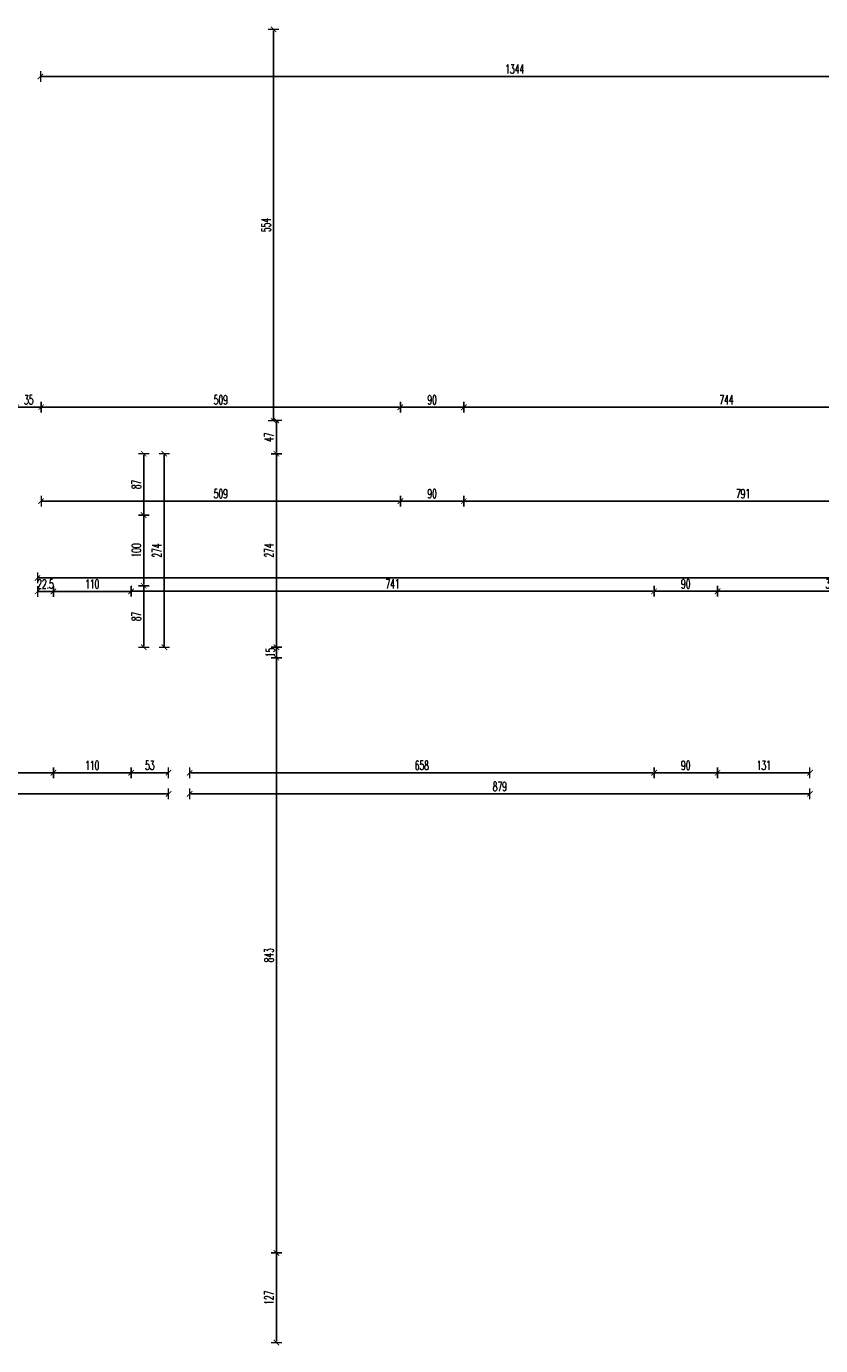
# Model space of a CAD drawing. Header units: millimetres. Extents: x -221 to 149158, y -114258 to 0.
# Tile 223 of 256: x 111171 to 112296, y -37668 to -35800. Entities that reach past the tile are written whole.
import ezdxf

# ---------------------------------------------------------------- set-up
doc = ezdxf.new("R2010")
doc.units = ezdxf.units.MM
doc.layers.get('0').update_dxf_attribs({"lineweight": 0})
doc.layers.add('wymiar..KF', color=12, linetype='Continuous', lineweight=5)
doc.styles.add('DIM', font='simplex.shx', dxfattribs={"width": 0.6})
doc.dimstyles.new('100-STD', dxfattribs={"dimscale": 10, "dimtxt": 1.3, "dimasz": 0.15, "dimexe": 5, "dimexo": 10, "dimgap": 0.4, "dimtad": 1, "dimdec": 1, "dimrnd": 0.5, "dimdsep": 46, "dimtxsty": 'DIM', "dimblk": 'KR21', "dimcen": 1, "dimdle": 10, "dimse1": 1, "dimse2": 1, "dimclrd": 256, "dimclre": 256, "dimclrt": 256, "dimadec": 0, "dimazin": 0, "dimtfac": 1, "dimtdec": 1, "dimtmove": 2, "dimatfit": 3, "dimldrblk": 'KR21', "dimfxl": 1, "dimtvp": 5.6, "dimtolj": 1, "dimtzin": 2, "dimarcsym": 0})

# ---------------------------------------------------------------- blocks, each defined once
blk = doc.blocks.new('KR21')
at = {"ltscale": 100}
blk.add_line((0, -5), (0, 5), dxfattribs=at)
at = {"ltscale": 100, "const_width": 0.84}
blk.add_lwpolyline([(-2.5, -2.5), (2.6, 2.6)], dxfattribs=at)
blk = doc.blocks.new('*D1486')
at = {"layer": 'Defpoints', "color": 0, "linetype": 'ByBlock', "transparency": 16777216}
for p in [(111790.8, -36404.9), (112582.1, -36404.9), (111790.8, -36472.1)]:
    blk.add_point(p, dxfattribs=at)
at = {"layer": 'wymiar..KF', "linetype": 'Continuous', "lineweight": -2, "transparency": 16777216}
blk.add_line((112580.6, -36472.1), (111792.3, -36472.1), dxfattribs=at)
at = {"layer": 'wymiar..KF', "linetype": 'ByBlock', "lineweight": -2, "transparency": 16777216, "xscale": 1.5, "yscale": 1.5, "zscale": 1.5, "rotation": 180}
blk.add_blockref('KR21', (111790.8, -36472.1), dxfattribs=at)
at = {"layer": 'wymiar..KF', "linetype": 'ByBlock', "lineweight": -2, "transparency": 16777216, "xscale": 1.5, "yscale": 1.5, "zscale": 1.5}
blk.add_blockref('KR21', (112582.1, -36472.1), dxfattribs=at)
at = {"layer": 'wymiar..KF', "linetype": 'ByBlock', "transparency": 16777216, "insert": (112186.4, -36461.6), "char_height": 13, "attachment_point": 5, "style": 'DIM'}
blk.add_mtext('\\A1;791', dxfattribs=at)
blk = doc.blocks.new('*D1487')
at = {"layer": 'Defpoints', "color": 0, "linetype": 'ByBlock', "transparency": 16777216}
for p in [(111700.8, -36404.9), (111790.8, -36404.9), (111700.8, -36472.1)]:
    blk.add_point(p, dxfattribs=at)
at = {"layer": 'wymiar..KF', "linetype": 'Continuous', "lineweight": -2, "transparency": 16777216}
blk.add_line((111789.3, -36472.1), (111702.3, -36472.1), dxfattribs=at)
at = {"layer": 'wymiar..KF', "linetype": 'ByBlock', "lineweight": -2, "transparency": 16777216, "xscale": 1.5, "yscale": 1.5, "zscale": 1.5, "rotation": 180}
blk.add_blockref('KR21', (111700.8, -36472.1), dxfattribs=at)
at = {"layer": 'wymiar..KF', "linetype": 'ByBlock', "lineweight": -2, "transparency": 16777216, "xscale": 1.5, "yscale": 1.5, "zscale": 1.5}
blk.add_blockref('KR21', (111790.8, -36472.1), dxfattribs=at)
at = {"layer": 'wymiar..KF', "linetype": 'ByBlock', "transparency": 16777216, "insert": (111745.8, -36461.6), "char_height": 13, "attachment_point": 5, "style": 'DIM'}
blk.add_mtext('\\A1;90', dxfattribs=at)
blk = doc.blocks.new('*D1488')
at = {"layer": 'Defpoints', "color": 0, "linetype": 'ByBlock', "transparency": 16777216}
for p in [(111191.7, -36404.9), (111700.8, -36404.9), (111191.7, -36472.1)]:
    blk.add_point(p, dxfattribs=at)
at = {"layer": 'wymiar..KF', "linetype": 'Continuous', "lineweight": -2, "transparency": 16777216}
blk.add_line((111699.3, -36472.1), (111193.2, -36472.1), dxfattribs=at)
at = {"layer": 'wymiar..KF', "linetype": 'ByBlock', "lineweight": -2, "transparency": 16777216, "xscale": 1.5, "yscale": 1.5, "zscale": 1.5, "rotation": 180}
blk.add_blockref('KR21', (111191.7, -36472.1), dxfattribs=at)
at = {"layer": 'wymiar..KF', "linetype": 'ByBlock', "lineweight": -2, "transparency": 16777216, "xscale": 1.5, "yscale": 1.5, "zscale": 1.5}
blk.add_blockref('KR21', (111700.8, -36472.1), dxfattribs=at)
at = {"layer": 'wymiar..KF', "linetype": 'ByBlock', "transparency": 16777216, "insert": (111446.3, -36461.6), "char_height": 13, "attachment_point": 5, "style": 'DIM'}
blk.add_mtext('\\A1;509', dxfattribs=at)
blk = doc.blocks.new('*D1489')
at = {"layer": 'Defpoints', "color": 0, "linetype": 'ByBlock', "transparency": 16777216}
for p in [(111191.7, -36404.9), (111191.7, -36491.9), (111337.1, -36491.9)]:
    blk.add_point(p, dxfattribs=at)
at = {"layer": 'wymiar..KF', "linetype": 'Continuous', "lineweight": -2, "transparency": 16777216}
blk.add_line((111337.1, -36406.4), (111337.1, -36490.4), dxfattribs=at)
at = {"layer": 'wymiar..KF', "linetype": 'ByBlock', "lineweight": -2, "transparency": 16777216, "xscale": 1.5, "yscale": 1.5, "zscale": 1.5}
for p, rotation in [((111337.1, -36404.9), 90), ((111337.1, -36491.9), 270)]:
    blk.add_blockref('KR21', p, dxfattribs=dict(at, rotation=rotation))
at = {"layer": 'wymiar..KF', "linetype": 'ByBlock', "transparency": 16777216, "insert": (111326.6, -36448.4), "char_height": 13, "attachment_point": 5, "rotation": 90, "style": 'DIM'}
blk.add_mtext('\\A1;87', dxfattribs=at)
blk = doc.blocks.new('*D1490')
at = {"layer": 'Defpoints', "color": 0, "linetype": 'ByBlock', "transparency": 16777216}
for p in [(111191.7, -36491.9), (111186.7, -36591.9), (111337.1, -36591.9)]:
    blk.add_point(p, dxfattribs=at)
at = {"layer": 'wymiar..KF', "linetype": 'Continuous', "lineweight": -2, "transparency": 16777216}
blk.add_line((111337.1, -36493.4), (111337.1, -36590.4), dxfattribs=at)
at = {"layer": 'wymiar..KF', "linetype": 'ByBlock', "lineweight": -2, "transparency": 16777216, "xscale": 1.5, "yscale": 1.5, "zscale": 1.5}
for p, rotation in [((111337.1, -36491.9), 90), ((111337.1, -36591.9), 270)]:
    blk.add_blockref('KR21', p, dxfattribs=dict(at, rotation=rotation))
at = {"layer": 'wymiar..KF', "linetype": 'ByBlock', "transparency": 16777216, "insert": (111326.6, -36541.9), "char_height": 13, "attachment_point": 5, "rotation": 90, "style": 'DIM'}
blk.add_mtext('\\A1;100', dxfattribs=at)
blk = doc.blocks.new('*D1491')
at = {"layer": 'Defpoints', "color": 0, "linetype": 'ByBlock', "transparency": 16777216}
for p in [(111186.7, -36591.9), (111186.7, -36678.9), (111337.1, -36678.9)]:
    blk.add_point(p, dxfattribs=at)
at = {"layer": 'wymiar..KF', "linetype": 'Continuous', "lineweight": -2, "transparency": 16777216}
blk.add_line((111337.1, -36593.4), (111337.1, -36677.4), dxfattribs=at)
at = {"layer": 'wymiar..KF', "linetype": 'ByBlock', "lineweight": -2, "transparency": 16777216, "xscale": 1.5, "yscale": 1.5, "zscale": 1.5}
for p, rotation in [((111337.1, -36591.9), 90), ((111337.1, -36678.9), 270)]:
    blk.add_blockref('KR21', p, dxfattribs=dict(at, rotation=rotation))
at = {"layer": 'wymiar..KF', "linetype": 'ByBlock', "transparency": 16777216, "insert": (111326.6, -36635.4), "char_height": 13, "attachment_point": 5, "rotation": 90, "style": 'DIM'}
blk.add_mtext('\\A1;87', dxfattribs=at)
blk = doc.blocks.new('*D1328')
at = {"layer": 'Defpoints', "color": 0, "linetype": 'ByBlock', "lineweight": 40, "transparency": 16777216}
for p in [(111337.1, -36404.9), (111337.1, -36679), (111366.3, -36679)]:
    blk.add_point(p, dxfattribs=at)
at = {"layer": 'wymiar..KF', "linetype": 'Continuous', "lineweight": -2, "transparency": 16777216}
blk.add_line((111366.3, -36406.4), (111366.3, -36677.5), dxfattribs=at)
at = {"layer": 'wymiar..KF', "linetype": 'ByBlock', "lineweight": -2, "transparency": 16777216, "xscale": 1.5, "yscale": 1.5, "zscale": 1.5}
for p, rotation in [((111366.3, -36404.9), 90), ((111366.3, -36679), 270)]:
    blk.add_blockref('KR21', p, dxfattribs=dict(at, rotation=rotation))
at = {"layer": 'wymiar..KF', "linetype": 'ByBlock', "transparency": 16777216, "insert": (111355.8, -36542), "char_height": 13, "attachment_point": 5, "rotation": 90, "style": 'DIM'}
blk.add_mtext('\\A1;274', dxfattribs=at)
blk = doc.blocks.new('*D1492')
at = {"layer": 'Defpoints', "color": 0, "linetype": 'ByBlock', "transparency": 16777216}
for p in [(111209.2, -36600), (111186.7, -36678.9), (111209.2, -36678.9)]:
    blk.add_point(p, dxfattribs=at)
at = {"layer": 'wymiar..KF', "linetype": 'Continuous', "lineweight": -2, "transparency": 16777216}
blk.add_line((111188.2, -36600), (111207.7, -36600), dxfattribs=at)
at = {"layer": 'wymiar..KF', "linetype": 'ByBlock', "lineweight": -2, "transparency": 16777216, "xscale": 1.5, "yscale": 1.5, "zscale": 1.5, "rotation": 180}
blk.add_blockref('KR21', (111186.7, -36600), dxfattribs=at)
at = {"layer": 'wymiar..KF', "linetype": 'ByBlock', "lineweight": -2, "transparency": 16777216, "xscale": 1.5, "yscale": 1.5, "zscale": 1.5}
blk.add_blockref('KR21', (111209.2, -36600), dxfattribs=at)
at = {"layer": 'wymiar..KF', "linetype": 'ByBlock', "transparency": 16777216, "insert": (111197.9, -36589.5), "char_height": 13, "attachment_point": 5, "style": 'DIM'}
blk.add_mtext('\\A1;22.5', dxfattribs=at)
blk = doc.blocks.new('*D1493')
at = {"layer": 'Defpoints', "color": 0, "linetype": 'ByBlock', "transparency": 16777216}
for p in [(111319.2, -36599.9), (111209.2, -36678.9), (111319.2, -36678.9)]:
    blk.add_point(p, dxfattribs=at)
at = {"layer": 'wymiar..KF', "linetype": 'Continuous', "lineweight": -2, "transparency": 16777216}
blk.add_line((111210.7, -36599.9), (111317.7, -36599.9), dxfattribs=at)
at = {"layer": 'wymiar..KF', "linetype": 'ByBlock', "lineweight": -2, "transparency": 16777216, "xscale": 1.5, "yscale": 1.5, "zscale": 1.5, "rotation": 180}
blk.add_blockref('KR21', (111209.2, -36599.9), dxfattribs=at)
at = {"layer": 'wymiar..KF', "linetype": 'ByBlock', "lineweight": -2, "transparency": 16777216, "xscale": 1.5, "yscale": 1.5, "zscale": 1.5}
blk.add_blockref('KR21', (111319.2, -36599.9), dxfattribs=at)
at = {"layer": 'wymiar..KF', "linetype": 'ByBlock', "transparency": 16777216, "insert": (111264.2, -36589.4), "char_height": 13, "attachment_point": 5, "style": 'DIM'}
blk.add_mtext('\\A1;110', dxfattribs=at)
blk = doc.blocks.new('*D1494')
at = {"layer": 'Defpoints', "color": 0, "linetype": 'ByBlock', "transparency": 16777216}
for p in [(112060.2, -36599.8), (111319.2, -36678.9), (112060.2, -36678.9)]:
    blk.add_point(p, dxfattribs=at)
at = {"layer": 'wymiar..KF', "linetype": 'Continuous', "lineweight": -2, "transparency": 16777216}
blk.add_line((111320.7, -36599.8), (112058.7, -36599.8), dxfattribs=at)
at = {"layer": 'wymiar..KF', "linetype": 'ByBlock', "lineweight": -2, "transparency": 16777216, "xscale": 1.5, "yscale": 1.5, "zscale": 1.5, "rotation": 180}
blk.add_blockref('KR21', (111319.2, -36599.8), dxfattribs=at)
at = {"layer": 'wymiar..KF', "linetype": 'ByBlock', "lineweight": -2, "transparency": 16777216, "xscale": 1.5, "yscale": 1.5, "zscale": 1.5}
blk.add_blockref('KR21', (112060.2, -36599.8), dxfattribs=at)
at = {"layer": 'wymiar..KF', "linetype": 'ByBlock', "transparency": 16777216, "insert": (111689.7, -36589.3), "char_height": 13, "attachment_point": 5, "style": 'DIM'}
blk.add_mtext('\\A1;741', dxfattribs=at)
blk = doc.blocks.new('*D1495')
at = {"layer": 'Defpoints', "color": 0, "linetype": 'ByBlock', "transparency": 16777216}
for p in [(112150.2, -36599.8), (112060.2, -36678.9), (112150.2, -36678.9)]:
    blk.add_point(p, dxfattribs=at)
at = {"layer": 'wymiar..KF', "linetype": 'Continuous', "lineweight": -2, "transparency": 16777216}
blk.add_line((112061.7, -36599.8), (112148.7, -36599.8), dxfattribs=at)
at = {"layer": 'wymiar..KF', "linetype": 'ByBlock', "lineweight": -2, "transparency": 16777216, "xscale": 1.5, "yscale": 1.5, "zscale": 1.5, "rotation": 180}
blk.add_blockref('KR21', (112060.2, -36599.8), dxfattribs=at)
at = {"layer": 'wymiar..KF', "linetype": 'ByBlock', "lineweight": -2, "transparency": 16777216, "xscale": 1.5, "yscale": 1.5, "zscale": 1.5}
blk.add_blockref('KR21', (112150.2, -36599.8), dxfattribs=at)
at = {"layer": 'wymiar..KF', "linetype": 'ByBlock', "transparency": 16777216, "insert": (112105.2, -36589.3), "char_height": 13, "attachment_point": 5, "style": 'DIM'}
blk.add_mtext('\\A1;90', dxfattribs=at)
blk = doc.blocks.new('*D1496')
at = {"layer": 'Defpoints', "color": 0, "linetype": 'ByBlock', "transparency": 16777216}
for p in [(112476.2, -36599.8), (112150.2, -36678.9), (112476.2, -36678.9)]:
    blk.add_point(p, dxfattribs=at)
at = {"layer": 'wymiar..KF', "linetype": 'Continuous', "lineweight": -2, "transparency": 16777216}
blk.add_line((112151.7, -36599.8), (112474.7, -36599.8), dxfattribs=at)
at = {"layer": 'wymiar..KF', "linetype": 'ByBlock', "lineweight": -2, "transparency": 16777216, "xscale": 1.5, "yscale": 1.5, "zscale": 1.5, "rotation": 180}
blk.add_blockref('KR21', (112150.2, -36599.8), dxfattribs=at)
at = {"layer": 'wymiar..KF', "linetype": 'ByBlock', "lineweight": -2, "transparency": 16777216, "xscale": 1.5, "yscale": 1.5, "zscale": 1.5}
blk.add_blockref('KR21', (112476.2, -36599.8), dxfattribs=at)
at = {"layer": 'wymiar..KF', "linetype": 'ByBlock', "transparency": 16777216, "insert": (112313.2, -36589.3), "char_height": 13, "attachment_point": 5, "style": 'DIM'}
blk.add_mtext('\\A1;326', dxfattribs=at)
blk = doc.blocks.new('*D1329')
at = {"layer": 'Defpoints', "color": 0, "linetype": 'ByBlock', "lineweight": 40, "transparency": 16777216}
for p in [(113906.3, -36580.8), (111186.7, -36600), (113906.3, -36599.7)]:
    blk.add_point(p, dxfattribs=at)
at = {"layer": 'wymiar..KF', "linetype": 'Continuous', "lineweight": -2, "transparency": 16777216}
blk.add_line((111188.2, -36580.8), (113904.8, -36580.8), dxfattribs=at)
at = {"layer": 'wymiar..KF', "linetype": 'ByBlock', "lineweight": -2, "transparency": 16777216, "xscale": 1.5, "yscale": 1.5, "zscale": 1.5, "rotation": 180}
blk.add_blockref('KR21', (111186.7, -36580.8), dxfattribs=at)
at = {"layer": 'wymiar..KF', "linetype": 'ByBlock', "lineweight": -2, "transparency": 16777216, "xscale": 1.5, "yscale": 1.5, "zscale": 1.5}
blk.add_blockref('KR21', (113906.3, -36580.8), dxfattribs=at)
at = {"layer": 'wymiar..KF', "linetype": 'ByBlock', "transparency": 16777216, "insert": (112546.5, -36570.3), "char_height": 13, "attachment_point": 5, "style": 'DIM'}
blk.add_mtext('\\A1;2719.5', dxfattribs=at)
blk = doc.blocks.new('*D1503')
at = {"layer": 'Defpoints', "color": 0, "linetype": 'ByBlock', "transparency": 16777216}
for p in [(111402.2, -36886.8), (111402.2, -37536.9), (112281.2, -37543.9)]:
    blk.add_point(p, dxfattribs=at)
at = {"layer": 'wymiar..KF', "linetype": 'Continuous', "lineweight": -2, "transparency": 16777216}
blk.add_line((112279.7, -36886.8), (111403.7, -36886.8), dxfattribs=at)
at = {"layer": 'wymiar..KF', "linetype": 'ByBlock', "lineweight": -2, "transparency": 16777216, "xscale": 1.5, "yscale": 1.5, "zscale": 1.5, "rotation": 180}
blk.add_blockref('KR21', (111402.2, -36886.8), dxfattribs=at)
at = {"layer": 'wymiar..KF', "linetype": 'ByBlock', "lineweight": -2, "transparency": 16777216, "xscale": 1.5, "yscale": 1.5, "zscale": 1.5}
blk.add_blockref('KR21', (112281.2, -36886.8), dxfattribs=at)
at = {"layer": 'wymiar..KF', "linetype": 'ByBlock', "transparency": 16777216, "insert": (111841.7, -36876.3), "char_height": 13, "attachment_point": 5, "style": 'DIM'}
blk.add_mtext('\\A1;879', dxfattribs=at)
blk = doc.blocks.new('*D1504')
at = {"layer": 'Defpoints', "color": 0, "linetype": 'ByBlock', "transparency": 16777216}
for p in [(110615.7, -36886.8), (110615.7, -37536.9), (111372.2, -37536.9)]:
    blk.add_point(p, dxfattribs=at)
at = {"layer": 'wymiar..KF', "linetype": 'Continuous', "lineweight": -2, "transparency": 16777216}
blk.add_line((111370.7, -36886.8), (110617.2, -36886.8), dxfattribs=at)
at = {"layer": 'wymiar..KF', "linetype": 'ByBlock', "lineweight": -2, "transparency": 16777216, "xscale": 1.5, "yscale": 1.5, "zscale": 1.5, "rotation": 180}
blk.add_blockref('KR21', (110615.7, -36886.8), dxfattribs=at)
at = {"layer": 'wymiar..KF', "linetype": 'ByBlock', "lineweight": -2, "transparency": 16777216, "xscale": 1.5, "yscale": 1.5, "zscale": 1.5}
blk.add_blockref('KR21', (111372.2, -36886.8), dxfattribs=at)
at = {"layer": 'wymiar..KF', "linetype": 'ByBlock', "transparency": 16777216, "insert": (110994, -36876.3), "char_height": 13, "attachment_point": 5, "style": 'DIM'}
blk.add_mtext('\\A1;756.5', dxfattribs=at)
blk = doc.blocks.new('*D1505')
at = {"layer": 'Defpoints', "color": 0, "linetype": 'ByBlock', "transparency": 16777216}
for p in [(110615.7, -36693.9), (111209.2, -36693.9), (111209.2, -36856.9)]:
    blk.add_point(p, dxfattribs=at)
at = {"layer": 'wymiar..KF', "linetype": 'Continuous', "lineweight": -2, "transparency": 16777216}
blk.add_line((110617.2, -36856.9), (111207.7, -36856.9), dxfattribs=at)
at = {"layer": 'wymiar..KF', "linetype": 'ByBlock', "lineweight": -2, "transparency": 16777216, "xscale": 1.5, "yscale": 1.5, "zscale": 1.5, "rotation": 180}
blk.add_blockref('KR21', (110615.7, -36856.9), dxfattribs=at)
at = {"layer": 'wymiar..KF', "linetype": 'ByBlock', "lineweight": -2, "transparency": 16777216, "xscale": 1.5, "yscale": 1.5, "zscale": 1.5}
blk.add_blockref('KR21', (111209.2, -36856.9), dxfattribs=at)
at = {"layer": 'wymiar..KF', "linetype": 'ByBlock', "transparency": 16777216, "insert": (110912.4, -36846.4), "char_height": 13, "attachment_point": 5, "style": 'DIM'}
blk.add_mtext('\\A1;593.5', dxfattribs=at)
blk = doc.blocks.new('*D1506')
at = {"layer": 'Defpoints', "color": 0, "linetype": 'ByBlock', "transparency": 16777216}
for p in [(111209.2, -36693.9), (111319.2, -36693.9), (111319.2, -36856.9)]:
    blk.add_point(p, dxfattribs=at)
at = {"layer": 'wymiar..KF', "linetype": 'Continuous', "lineweight": -2, "transparency": 16777216}
blk.add_line((111210.7, -36856.9), (111317.7, -36856.9), dxfattribs=at)
at = {"layer": 'wymiar..KF', "linetype": 'ByBlock', "lineweight": -2, "transparency": 16777216, "xscale": 1.5, "yscale": 1.5, "zscale": 1.5, "rotation": 180}
blk.add_blockref('KR21', (111209.2, -36856.9), dxfattribs=at)
at = {"layer": 'wymiar..KF', "linetype": 'ByBlock', "lineweight": -2, "transparency": 16777216, "xscale": 1.5, "yscale": 1.5, "zscale": 1.5}
blk.add_blockref('KR21', (111319.2, -36856.9), dxfattribs=at)
at = {"layer": 'wymiar..KF', "linetype": 'ByBlock', "transparency": 16777216, "insert": (111264.2, -36846.4), "char_height": 13, "attachment_point": 5, "style": 'DIM'}
blk.add_mtext('\\A1;110', dxfattribs=at)
blk = doc.blocks.new('*D1507')
at = {"layer": 'Defpoints', "color": 0, "linetype": 'ByBlock', "transparency": 16777216}
for p in [(111319.2, -36693.9), (111372.2, -36693.9), (111372.2, -36856.9)]:
    blk.add_point(p, dxfattribs=at)
at = {"layer": 'wymiar..KF', "linetype": 'Continuous', "lineweight": -2, "transparency": 16777216}
blk.add_line((111320.7, -36856.9), (111370.7, -36856.9), dxfattribs=at)
at = {"layer": 'wymiar..KF', "linetype": 'ByBlock', "lineweight": -2, "transparency": 16777216, "xscale": 1.5, "yscale": 1.5, "zscale": 1.5, "rotation": 180}
blk.add_blockref('KR21', (111319.2, -36856.9), dxfattribs=at)
at = {"layer": 'wymiar..KF', "linetype": 'ByBlock', "lineweight": -2, "transparency": 16777216, "xscale": 1.5, "yscale": 1.5, "zscale": 1.5}
blk.add_blockref('KR21', (111372.2, -36856.9), dxfattribs=at)
at = {"layer": 'wymiar..KF', "linetype": 'ByBlock', "transparency": 16777216, "insert": (111345.7, -36846.4), "char_height": 13, "attachment_point": 5, "style": 'DIM'}
blk.add_mtext('\\A1;53', dxfattribs=at)
blk = doc.blocks.new('*D1508')
at = {"layer": 'Defpoints', "color": 0, "linetype": 'ByBlock', "transparency": 16777216}
for p in [(111402.2, -36693.9), (112060.2, -36694), (112060.2, -36856.9)]:
    blk.add_point(p, dxfattribs=at)
at = {"layer": 'wymiar..KF', "linetype": 'Continuous', "lineweight": -2, "transparency": 16777216}
blk.add_line((111403.7, -36856.9), (112058.7, -36856.9), dxfattribs=at)
at = {"layer": 'wymiar..KF', "linetype": 'ByBlock', "lineweight": -2, "transparency": 16777216, "xscale": 1.5, "yscale": 1.5, "zscale": 1.5, "rotation": 180}
blk.add_blockref('KR21', (111402.2, -36856.9), dxfattribs=at)
at = {"layer": 'wymiar..KF', "linetype": 'ByBlock', "lineweight": -2, "transparency": 16777216, "xscale": 1.5, "yscale": 1.5, "zscale": 1.5}
blk.add_blockref('KR21', (112060.2, -36856.9), dxfattribs=at)
at = {"layer": 'wymiar..KF', "linetype": 'ByBlock', "transparency": 16777216, "insert": (111731.2, -36846.4), "char_height": 13, "attachment_point": 5, "style": 'DIM'}
blk.add_mtext('\\A1;658', dxfattribs=at)
blk = doc.blocks.new('*D1509')
at = {"layer": 'Defpoints', "color": 0, "linetype": 'ByBlock', "transparency": 16777216}
for p in [(112060.2, -36694), (112150.2, -36693.8), (112150.2, -36856.9)]:
    blk.add_point(p, dxfattribs=at)
at = {"layer": 'wymiar..KF', "linetype": 'Continuous', "lineweight": -2, "transparency": 16777216}
blk.add_line((112061.7, -36856.9), (112148.7, -36856.9), dxfattribs=at)
at = {"layer": 'wymiar..KF', "linetype": 'ByBlock', "lineweight": -2, "transparency": 16777216, "xscale": 1.5, "yscale": 1.5, "zscale": 1.5, "rotation": 180}
blk.add_blockref('KR21', (112060.2, -36856.9), dxfattribs=at)
at = {"layer": 'wymiar..KF', "linetype": 'ByBlock', "lineweight": -2, "transparency": 16777216, "xscale": 1.5, "yscale": 1.5, "zscale": 1.5}
blk.add_blockref('KR21', (112150.2, -36856.9), dxfattribs=at)
at = {"layer": 'wymiar..KF', "linetype": 'ByBlock', "transparency": 16777216, "insert": (112105.2, -36846.4), "char_height": 13, "attachment_point": 5, "style": 'DIM'}
blk.add_mtext('\\A1;90', dxfattribs=at)
blk = doc.blocks.new('*D1510')
at = {"layer": 'Defpoints', "color": 0, "linetype": 'ByBlock', "transparency": 16777216}
for p in [(112150.2, -36693.8), (112281.2, -36693.6), (112281.2, -36856.9)]:
    blk.add_point(p, dxfattribs=at)
at = {"layer": 'wymiar..KF', "linetype": 'Continuous', "lineweight": -2, "transparency": 16777216}
blk.add_line((112151.7, -36856.9), (112279.7, -36856.9), dxfattribs=at)
at = {"layer": 'wymiar..KF', "linetype": 'ByBlock', "lineweight": -2, "transparency": 16777216, "xscale": 1.5, "yscale": 1.5, "zscale": 1.5, "rotation": 180}
blk.add_blockref('KR21', (112150.2, -36856.9), dxfattribs=at)
at = {"layer": 'wymiar..KF', "linetype": 'ByBlock', "lineweight": -2, "transparency": 16777216, "xscale": 1.5, "yscale": 1.5, "zscale": 1.5}
blk.add_blockref('KR21', (112281.2, -36856.9), dxfattribs=at)
at = {"layer": 'wymiar..KF', "linetype": 'ByBlock', "transparency": 16777216, "insert": (112215.7, -36846.4), "char_height": 13, "attachment_point": 5, "style": 'DIM'}
blk.add_mtext('\\A1;131', dxfattribs=at)
blk = doc.blocks.new('*D1558')
at = {"layer": 'Defpoints', "color": 0, "linetype": 'ByBlock', "transparency": 16777216}
for p in [(111190.7, -35803.9), (112534.7, -35803.9), (112534.7, -35870.5)]:
    blk.add_point(p, dxfattribs=at)
at = {"layer": 'wymiar..KF', "linetype": 'Continuous', "lineweight": -2, "transparency": 16777216}
blk.add_line((111192.2, -35870.5), (112533.2, -35870.5), dxfattribs=at)
at = {"layer": 'wymiar..KF', "linetype": 'ByBlock', "lineweight": -2, "transparency": 16777216, "xscale": 1.5, "yscale": 1.5, "zscale": 1.5, "rotation": 180}
blk.add_blockref('KR21', (111190.7, -35870.5), dxfattribs=at)
at = {"layer": 'wymiar..KF', "linetype": 'ByBlock', "lineweight": -2, "transparency": 16777216, "xscale": 1.5, "yscale": 1.5, "zscale": 1.5}
blk.add_blockref('KR21', (112534.7, -35870.5), dxfattribs=at)
at = {"layer": 'wymiar..KF', "linetype": 'ByBlock', "transparency": 16777216, "insert": (111862.7, -35860), "char_height": 13, "attachment_point": 5, "style": 'DIM'}
blk.add_mtext('\\A1;1344', dxfattribs=at)
blk = doc.blocks.new('*D1567')
at = {"layer": 'Defpoints', "color": 0, "linetype": 'ByBlock', "transparency": 16777216}
for p in [(111513.5, -35803.9), (111513.5, -36357.9), (111521, -36357.9)]:
    blk.add_point(p, dxfattribs=at)
at = {"layer": 'wymiar..KF', "linetype": 'Continuous', "lineweight": -2, "transparency": 16777216}
blk.add_line((111521, -35805.4), (111521, -36356.4), dxfattribs=at)
at = {"layer": 'wymiar..KF', "linetype": 'ByBlock', "lineweight": -2, "transparency": 16777216, "xscale": 1.5, "yscale": 1.5, "zscale": 1.5}
for p, rotation in [((111521, -35803.9), 90), ((111521, -36357.9), 270)]:
    blk.add_blockref('KR21', p, dxfattribs=dict(at, rotation=rotation))
at = {"layer": 'wymiar..KF', "linetype": 'ByBlock', "transparency": 16777216, "insert": (111510.5, -36080.9), "char_height": 13, "attachment_point": 5, "rotation": 90, "style": 'DIM'}
blk.add_mtext('\\A1;554', dxfattribs=at)
blk = doc.blocks.new('*D1568')
at = {"layer": 'Defpoints', "color": 0, "linetype": 'ByBlock', "transparency": 16777216}
for p in [(111517.7, -36357.9), (111525.1, -36404.9), (111700.8, -36404.9)]:
    blk.add_point(p, dxfattribs=at)
at = {"layer": 'wymiar..KF', "linetype": 'Continuous', "lineweight": -2, "transparency": 16777216}
blk.add_line((111525.1, -36359.4), (111525.1, -36403.4), dxfattribs=at)
at = {"layer": 'wymiar..KF', "linetype": 'ByBlock', "lineweight": -2, "transparency": 16777216, "xscale": 1.5, "yscale": 1.5, "zscale": 1.5}
for p, rotation in [((111525.1, -36357.9), 90), ((111525.1, -36404.9), 270)]:
    blk.add_blockref('KR21', p, dxfattribs=dict(at, rotation=rotation))
at = {"layer": 'wymiar..KF', "linetype": 'ByBlock', "transparency": 16777216, "insert": (111514.6, -36381.4), "char_height": 13, "attachment_point": 5, "rotation": 90, "style": 'DIM'}
blk.add_mtext('\\A1;47', dxfattribs=at)
blk = doc.blocks.new('*D1569')
at = {"layer": 'Defpoints', "color": 0, "linetype": 'ByBlock', "transparency": 16777216}
for p in [(111700.8, -36404.9), (111404.6, -36678.9), (111525.1, -36678.9)]:
    blk.add_point(p, dxfattribs=at)
at = {"layer": 'wymiar..KF', "linetype": 'Continuous', "lineweight": -2, "transparency": 16777216}
blk.add_line((111525.1, -36406.4), (111525.1, -36677.4), dxfattribs=at)
at = {"layer": 'wymiar..KF', "linetype": 'ByBlock', "lineweight": -2, "transparency": 16777216, "xscale": 1.5, "yscale": 1.5, "zscale": 1.5}
for p, rotation in [((111525.1, -36404.9), 90), ((111525.1, -36678.9), 270)]:
    blk.add_blockref('KR21', p, dxfattribs=dict(at, rotation=rotation))
at = {"layer": 'wymiar..KF', "linetype": 'ByBlock', "transparency": 16777216, "insert": (111514.6, -36541.9), "char_height": 13, "attachment_point": 5, "rotation": 90, "style": 'DIM'}
blk.add_mtext('\\A1;274', dxfattribs=at)
blk = doc.blocks.new('*D1570')
at = {"layer": 'Defpoints', "color": 0, "linetype": 'ByBlock', "transparency": 16777216}
for p in [(111404.6, -36678.9), (111402.2, -36693.9), (111525.1, -36693.9)]:
    blk.add_point(p, dxfattribs=at)
at = {"layer": 'wymiar..KF', "linetype": 'Continuous', "lineweight": -2, "transparency": 16777216}
blk.add_line((111525.1, -36680.4), (111525.1, -36692.4), dxfattribs=at)
at = {"layer": 'wymiar..KF', "linetype": 'ByBlock', "lineweight": -2, "transparency": 16777216, "xscale": 1.5, "yscale": 1.5, "zscale": 1.5}
for p, rotation in [((111525.1, -36678.9), 90), ((111525.1, -36693.9), 270)]:
    blk.add_blockref('KR21', p, dxfattribs=dict(at, rotation=rotation))
at = {"layer": 'wymiar..KF', "linetype": 'ByBlock', "transparency": 16777216, "insert": (111516.6, -36686.4), "char_height": 13, "attachment_point": 5, "rotation": 90, "style": 'DIM'}
blk.add_mtext('\\A1;15', dxfattribs=at)
blk = doc.blocks.new('*D1337')
at = {"layer": 'Defpoints', "color": 0, "linetype": 'ByBlock', "lineweight": 40, "transparency": 16777216}
for p in [(111402.2, -36693.9), (111402.2, -37536.9), (111525.1, -37536.9)]:
    blk.add_point(p, dxfattribs=at)
at = {"layer": 'wymiar..KF', "linetype": 'Continuous', "lineweight": -2, "transparency": 16777216}
blk.add_line((111525.1, -36695.4), (111525.1, -37535.4), dxfattribs=at)
at = {"layer": 'wymiar..KF', "linetype": 'ByBlock', "lineweight": -2, "transparency": 16777216, "xscale": 1.5, "yscale": 1.5, "zscale": 1.5}
for p, rotation in [((111525.1, -36693.9), 90), ((111525.1, -37536.9), 270)]:
    blk.add_blockref('KR21', p, dxfattribs=dict(at, rotation=rotation))
at = {"layer": 'wymiar..KF', "linetype": 'ByBlock', "transparency": 16777216, "insert": (111514.6, -37115.4), "char_height": 13, "attachment_point": 5, "rotation": 90, "style": 'DIM'}
blk.add_mtext('\\A1;843', dxfattribs=at)
blk = doc.blocks.new('*D1571')
at = {"layer": 'Defpoints', "color": 0, "linetype": 'ByBlock', "transparency": 16777216}
for p in [(111402.2, -37536.9), (111448.2, -37663.9), (111525.1, -37663.9)]:
    blk.add_point(p, dxfattribs=at)
at = {"layer": 'wymiar..KF', "linetype": 'Continuous', "lineweight": -2, "transparency": 16777216}
blk.add_line((111525.1, -37538.4), (111525.1, -37662.4), dxfattribs=at)
at = {"layer": 'wymiar..KF', "linetype": 'ByBlock', "lineweight": -2, "transparency": 16777216, "xscale": 1.5, "yscale": 1.5, "zscale": 1.5}
for p, rotation in [((111525.1, -37536.9), 90), ((111525.1, -37663.9), 270)]:
    blk.add_blockref('KR21', p, dxfattribs=dict(at, rotation=rotation))
at = {"layer": 'wymiar..KF', "linetype": 'ByBlock', "transparency": 16777216, "insert": (111514.6, -37600.4), "char_height": 13, "attachment_point": 5, "rotation": 90, "style": 'DIM'}
blk.add_mtext('\\A1;127', dxfattribs=at)
blk = doc.blocks.new('*D1583')
at = {"layer": 'Defpoints', "color": 0, "linetype": 'ByBlock', "transparency": 16777216}
for p in [(111156.7, -36339.1), (111191.7, -36339.1), (111191.7, -36357.9)]:
    blk.add_point(p, dxfattribs=at)
at = {"layer": 'wymiar..KF', "linetype": 'Continuous', "lineweight": -2, "transparency": 16777216}
blk.add_line((111158.2, -36339.1), (111190.2, -36339.1), dxfattribs=at)
at = {"layer": 'wymiar..KF', "linetype": 'ByBlock', "lineweight": -2, "transparency": 16777216, "xscale": 1.5, "yscale": 1.5, "zscale": 1.5, "rotation": 180}
blk.add_blockref('KR21', (111156.7, -36339.1), dxfattribs=at)
at = {"layer": 'wymiar..KF', "linetype": 'ByBlock', "lineweight": -2, "transparency": 16777216, "xscale": 1.5, "yscale": 1.5, "zscale": 1.5}
blk.add_blockref('KR21', (111191.7, -36339.1), dxfattribs=at)
at = {"layer": 'wymiar..KF', "linetype": 'ByBlock', "transparency": 16777216, "insert": (111174.2, -36328.6), "char_height": 13, "attachment_point": 5, "style": 'DIM'}
blk.add_mtext('\\A1;35', dxfattribs=at)
blk = doc.blocks.new('*D1584')
at = {"layer": 'Defpoints', "color": 0, "linetype": 'ByBlock', "transparency": 16777216}
for p in [(111700.8, -36339.1), (111191.7, -36357.9), (111700.8, -36357.9)]:
    blk.add_point(p, dxfattribs=at)
at = {"layer": 'wymiar..KF', "linetype": 'Continuous', "lineweight": -2, "transparency": 16777216}
blk.add_line((111193.2, -36339.1), (111699.3, -36339.1), dxfattribs=at)
at = {"layer": 'wymiar..KF', "linetype": 'ByBlock', "lineweight": -2, "transparency": 16777216, "xscale": 1.5, "yscale": 1.5, "zscale": 1.5, "rotation": 180}
blk.add_blockref('KR21', (111191.7, -36339.1), dxfattribs=at)
at = {"layer": 'wymiar..KF', "linetype": 'ByBlock', "lineweight": -2, "transparency": 16777216, "xscale": 1.5, "yscale": 1.5, "zscale": 1.5}
blk.add_blockref('KR21', (111700.8, -36339.1), dxfattribs=at)
at = {"layer": 'wymiar..KF', "linetype": 'ByBlock', "transparency": 16777216, "insert": (111446.3, -36328.6), "char_height": 13, "attachment_point": 5, "style": 'DIM'}
blk.add_mtext('\\A1;509', dxfattribs=at)
blk = doc.blocks.new('*D1585')
at = {"layer": 'Defpoints', "color": 0, "linetype": 'ByBlock', "transparency": 16777216}
for p in [(111790.8, -36339.1), (111700.8, -36357.9), (111790.8, -36357.9)]:
    blk.add_point(p, dxfattribs=at)
at = {"layer": 'wymiar..KF', "linetype": 'Continuous', "lineweight": -2, "transparency": 16777216}
blk.add_line((111702.3, -36339.1), (111789.3, -36339.1), dxfattribs=at)
at = {"layer": 'wymiar..KF', "linetype": 'ByBlock', "lineweight": -2, "transparency": 16777216, "xscale": 1.5, "yscale": 1.5, "zscale": 1.5, "rotation": 180}
blk.add_blockref('KR21', (111700.8, -36339.1), dxfattribs=at)
at = {"layer": 'wymiar..KF', "linetype": 'ByBlock', "lineweight": -2, "transparency": 16777216, "xscale": 1.5, "yscale": 1.5, "zscale": 1.5}
blk.add_blockref('KR21', (111790.8, -36339.1), dxfattribs=at)
at = {"layer": 'wymiar..KF', "linetype": 'ByBlock', "transparency": 16777216, "insert": (111745.8, -36328.6), "char_height": 13, "attachment_point": 5, "style": 'DIM'}
blk.add_mtext('\\A1;90', dxfattribs=at)
blk = doc.blocks.new('*D1586')
at = {"layer": 'Defpoints', "color": 0, "linetype": 'ByBlock', "transparency": 16777216}
for p in [(112534.7, -36339), (111790.8, -36357.9), (112534.7, -36357.9)]:
    blk.add_point(p, dxfattribs=at)
at = {"layer": 'wymiar..KF', "linetype": 'Continuous', "lineweight": -2, "transparency": 16777216}
blk.add_line((111792.3, -36339), (112533.2, -36339), dxfattribs=at)
at = {"layer": 'wymiar..KF', "linetype": 'ByBlock', "lineweight": -2, "transparency": 16777216, "xscale": 1.5, "yscale": 1.5, "zscale": 1.5, "rotation": 180}
blk.add_blockref('KR21', (111790.8, -36339), dxfattribs=at)
at = {"layer": 'wymiar..KF', "linetype": 'ByBlock', "lineweight": -2, "transparency": 16777216, "xscale": 1.5, "yscale": 1.5, "zscale": 1.5}
blk.add_blockref('KR21', (112534.7, -36339), dxfattribs=at)
at = {"layer": 'wymiar..KF', "linetype": 'ByBlock', "transparency": 16777216, "insert": (112162.8, -36328.5), "char_height": 13, "attachment_point": 5, "style": 'DIM'}
blk.add_mtext('\\A1;744', dxfattribs=at)

msp = doc.modelspace()

# ---------------------------------------------------------------- dimensions: what is measured, and where the dimension line sits
at = {"layer": 'wymiar..KF', "linetype": 'ByBlock'}
for base, p1, p2, picture, middle in [((111520.99, -36357.95), (111513.54, -35803.95), (111513.54, -36357.95), '*D1567', (111510.49, -36080.95)), ((111525.14, -36404.95), (111517.69, -36357.95), (111700.84, -36404.95), '*D1568', (111514.64, -36381.45)), ((111337.06, -36491.95), (111191.67, -36404.95), (111191.67, -36491.95), '*D1489', (111326.56, -36448.45)), ((111366.31, -36679.01), (111337.06, -36404.95), (111337.12, -36679.01), '*D1328', (111355.81, -36541.98)), ((111525.14, -36678.95), (111700.84, -36404.95), (111404.59, -36678.95), '*D1569', (111514.64, -36541.95)), ((111337.06, -36591.95), (111191.67, -36491.95), (111186.67, -36591.95), '*D1490', (111326.56, -36541.95)), ((111337.06, -36678.95), (111186.67, -36591.95), (111186.67, -36678.95), '*D1491', (111326.56, -36635.45)), ((111525.14, -37536.95), (111402.25, -36693.95), (111402.24, -37536.95), '*D1337', (111514.64, -37115.45)), ((111525.14, -37663.95), (111402.24, -37536.95), (111448.24, -37663.95), '*D1571', (111514.64, -37600.45))]:
    dim = msp.add_linear_dim(base=base, p1=p1, p2=p2, angle=90, dimstyle='100-STD', override={"dimfxl": 8, "dimfxlon": 1}, dxfattribs=at)
    dim.commit()
    dim.dimension.update_dxf_attribs({"geometry": picture, "text_midpoint": middle})
for base, p1, p2, override, picture, middle in [((112534.67, -35870.54), (111190.67, -35803.95), (112534.67, -35803.95), {"dimfxl": 8, "dimfxlon": 1}, '*D1558', (111862.67, -35860.04)), ((111191.67, -36339.09), (111156.67, -36339.09), (111191.67, -36357.95), {"dimfxl": 8, "dimfxlon": 1}, '*D1583', (111174.17, -36328.59)), ((111700.84, -36339.09), (111191.67, -36357.95), (111700.84, -36357.95), {"dimfxl": 8, "dimfxlon": 1}, '*D1584', (111446.25, -36328.59)), ((111790.84, -36339.09), (111700.84, -36357.95), (111790.84, -36357.95), {"dimfxl": 8, "dimfxlon": 1}, '*D1585', (111745.84, -36328.59)), ((112534.67, -36339.03), (111790.84, -36357.95), (112534.67, -36357.95), {"dimfxl": 8, "dimfxlon": 1}, '*D1586', (112162.76, -36328.53)), ((111191.67, -36472.09), (111700.84, -36404.95), (111191.67, -36404.95), {"dimfxl": 8, "dimfxlon": 1}, '*D1488', (111446.25, -36461.59)), ((111700.84, -36472.09), (111790.84, -36404.95), (111700.84, -36404.95), {"dimfxl": 8, "dimfxlon": 1}, '*D1487', (111745.84, -36461.59)), ((111790.84, -36472.09), (112582.05, -36404.95), (111790.84, -36404.95), {"dimfxl": 8, "dimfxlon": 1}, '*D1486', (112186.45, -36461.59)), ((113906.27, -36580.81), (111186.67, -36599.96), (113906.27, -36599.66), {"dimfxl": 8, "dimfxlon": 1}, '*D1329', (112546.47, -36570.31)), ((111319.21, -36599.9), (111209.17, -36678.95), (111319.21, -36678.95), {"dimtmove": 1, "dimfxl": 8, "dimfxlon": 1}, '*D1493', (111264.19, -36589.4)), ((112060.1553, -36599.8386), (111319.207, -36678.9463), (112060.1553, -36678.9487), {"dimtmove": 1, "dimfxl": 8, "dimfxlon": 1}, '*D1494', (111689.6812, -36589.3386)), ((112150.16, -36599.84), (112060.16, -36678.95), (112150.16, -36678.95), {"dimtmove": 1, "dimfxl": 8, "dimfxlon": 1}, '*D1495', (112105.16, -36589.34)), ((112476.207, -36599.8386), (112150.1553, -36678.9487), (112476.207, -36678.9487), {"dimtmove": 1, "dimfxl": 8, "dimfxlon": 1}, '*D1496', (112313.1812, -36589.3386)), ((111209.21, -36856.88), (110615.67, -36693.95), (111209.21, -36693.95), {"dimfxl": 8, "dimfxlon": 1}, '*D1505', (110912.44, -36846.38)), ((111319.21, -36856.88), (111209.21, -36693.95), (111319.21, -36693.95), {"dimfxl": 8, "dimfxlon": 1}, '*D1506', (111264.21, -36846.38)), ((111372.24, -36856.88), (111319.21, -36693.95), (111372.24, -36693.95), {"dimfxl": 8, "dimfxlon": 1}, '*D1507', (111345.73, -36846.38)), ((112060.16, -36856.88), (111402.25, -36693.95), (112060.16, -36693.95), {"dimfxl": 8, "dimfxlon": 1}, '*D1508', (111731.2, -36846.38)), ((112150.16, -36856.88), (112060.16, -36693.95), (112150.16, -36693.84), {"dimfxl": 8, "dimfxlon": 1}, '*D1509', (112105.16, -36846.38)), ((112281.24, -36856.88), (112150.16, -36693.84), (112281.24, -36693.59), {"dimfxl": 8, "dimfxlon": 1}, '*D1510', (112215.7, -36846.38)), ((110615.67, -36886.77), (111372.24, -37536.9), (110615.67, -37536.95), {"dimfxl": 8, "dimfxlon": 1}, '*D1504', (110993.96, -36876.27)), ((111402.24, -36886.77), (112281.24, -37543.9), (111402.24, -37536.95), {"dimfxl": 8, "dimfxlon": 1}, '*D1503', (111841.74, -36876.27))]:
    dim = msp.add_linear_dim(base=base, p1=p1, p2=p2, dimstyle='100-STD', override=override, dxfattribs=at)
    dim.commit()
    dim.dimension.update_dxf_attribs({"geometry": picture, "text_midpoint": middle})
dim = msp.add_linear_dim(base=(111209.17, -36599.96), p1=(111186.67, -36678.95), p2=(111209.17, -36678.95), dimstyle='100-STD', override={"dimtmove": 0, "dimfxl": 8, "dimfxlon": 1}, dxfattribs=at)
dim.commit()
dim.dimension.update_dxf_attribs({"geometry": '*D1492', "text_midpoint": (111197.92, -36599.96), "dimtype": 160})
dim = msp.add_linear_dim(base=(111525.14, -36693.95), p1=(111404.59, -36678.95), p2=(111402.25, -36693.95), angle=90, dimstyle='100-STD', override={"dimfxl": 8, "dimfxlon": 1}, dxfattribs=at)
dim.commit()
dim.dimension.update_dxf_attribs({"geometry": '*D1570', "text_midpoint": (111516.63, -36686.45), "dimtype": 160})

doc.saveas('drawing.dxf')
